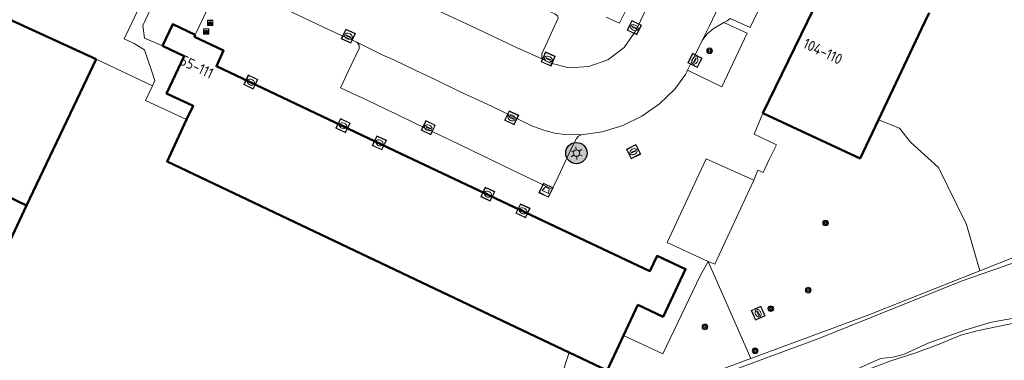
# Model space of a CAD drawing. Header units: metres. Extents: x 94279 to 96109, y 461866 to 463040.
# Tile 161 of 175: x 95424 to 95517, y 462899 to 462931. Entities that reach past the tile are written whole.
import ezdxf
from ezdxf.enums import TextEntityAlignment as Align

# ---------------------------------------------------------------- set-up
doc = ezdxf.new("R2010")
doc.units = ezdxf.units.M
doc.layers.get('0').update_dxf_attribs({"linetype": 'CONTINUOUS'})
for name, color, linetype, lineweight in [('B-WE-OV-LICHTMAST', 252, 'CONTINUOUS', 25), ('B_BEBOUWINGSGRENS_0', 132, 'CONTINUOUS', 50), ('B_TUSSENMUUR_0', 132, 'CONTINUOUS', 50), ('G_GRENS_ALGEMEEN_0', 251, 'CONTINUOUS', 13), ('Q_BLOEMBAK_0', 251, 'CONTINUOUS', 13), ('Q_BOOM_0', 251, 'CONTINUOUS', 13), ('Q_BRANDKRAAN_0', 251, 'CONTINUOUS', 13), ('Q_FIETSENREK_0', 251, 'CONTINUOUS', 13), ('Q_GASPUT_0', 251, 'CONTINUOUS', 13), ('Q_INSPECTIE_OF_RIOOLPUT_0', 251, 'CONTINUOUS', 13), ('Q_KOLK_0', 251, 'CONTINUOUS', 13), ('Q_LICHTMAST_0', 251, 'CONTINUOUS', 13), ('T_CULTUURGRENS_0', 251, 'CONTINUOUS', 13), ('V_WEGGRENS_0', 251, 'CONTINUOUS', 13), ('W_WATERGRENS_0', 251, 'CONTINUOUS', 13), ('Z_GBKN_HUISNUMMER_0', 251, 'CONTINUOUS', 13)]:
    doc.layers.add(name, color=color, linetype=linetype, lineweight=lineweight)
doc.styles.get("Standard").update_dxf_attribs({"font": 'isocp.shx'})

# ---------------------------------------------------------------- blocks, each defined once
blk = doc.blocks.new('Q_LICHTMAST')
for points in [[(-0.26, 0.15), (-0.52, 0.3)], [(0, 0.3), (0, 0.6)], [(0.26, 0.15), (0.52, 0.3)], [(-0.26, -0.15), (-0.52, -0.3)], [(0, -0.3), (0, -0.6)], [(0.26, -0.15), (0.52, -0.3)]]:
    blk.add_lwpolyline(points)
blk.add_circle((0, 0), 0.3)
blk = doc.blocks.new('Q_BRANDKRAAN')
blk.add_lwpolyline([(-0.5, 0.5), (0.5, 0.5), (0.5, -0.5), (-0.5, -0.5)], close=True)
for points in [[(-0.442, 0.464), (0.438, 0.464, -0.414214), (0.459, 0.442), (0.459, -0.437, -0.414214), (0.438, -0.459), (-0.442, -0.459, -0.414214), (-0.463, -0.437), (-0.463, 0.442), (-0.463, 0.444), (-0.463, 0.446), (-0.463, 0.448), (-0.462, 0.45), (-0.461, 0.451), (-0.46, 0.453), (-0.459, 0.455), (-0.458, 0.456), (-0.457, 0.457), (-0.456, 0.459), (-0.454, 0.46), (-0.453, 0.461), (-0.451, 0.462), (-0.449, 0.462), (-0.447, 0.463), (-0.446, 0.463), (-0.444, 0.464), (-0.442, 0.464)], [(-0.345, 0.105, 0.380426), (-0.276, -0.18)], [(-0.008, 0.266, 0.240218), (-0.345, 0.105)], [(-0.194, 0.045, 0.853344), (-0.194, -0.032)], [(0.331, 0.111, 0.240191), (-0.008, 0.266)], [(0.185, -0.032, 0.849746), (0.185, 0.045)], [(0.267, -0.176, 0.380426), (0.331, 0.111)], [(-0.276, -0.18, 0.148452), (0.012, -0.257)], [(0.012, -0.257, 0.131742), (0.267, -0.176)]]:
    blk.add_lwpolyline(points, format="xyb")
for points in [[(-0.194, 0.045), (0.185, 0.045)], [(0.185, -0.032), (-0.194, -0.032)]]:
    blk.add_lwpolyline(points)
blk = doc.blocks.new('Q_INSPECTIE_OF_RIOOLPUT')
blk.add_lwpolyline([(-0.5, 0.5), (0.5, 0.5), (0.5, -0.5), (-0.5, -0.5)], close=True)
for points in [[(-0.442, 0.464), (0.438, 0.464, -0.414214), (0.459, 0.442), (0.459, -0.437, -0.414214), (0.438, -0.459), (-0.442, -0.459, -0.414214), (-0.463, -0.437), (-0.463, 0.442), (-0.463, 0.444), (-0.463, 0.446), (-0.463, 0.448), (-0.462, 0.45), (-0.461, 0.451), (-0.46, 0.453), (-0.459, 0.455), (-0.458, 0.456), (-0.457, 0.457), (-0.456, 0.459), (-0.454, 0.46), (-0.453, 0.461), (-0.451, 0.462), (-0.449, 0.462), (-0.447, 0.463), (-0.446, 0.463), (-0.444, 0.464), (-0.442, 0.464)], [(-0.345, 0.105, 0.380426), (-0.276, -0.18)], [(-0.008, 0.266, 0.240218), (-0.345, 0.105)], [(-0.194, 0.045, 0.853344), (-0.194, -0.032)], [(0.331, 0.111, 0.240191), (-0.008, 0.266)], [(0.185, -0.032, 0.849746), (0.185, 0.045)], [(0.267, -0.176, 0.380426), (0.331, 0.111)], [(-0.276, -0.18, 0.148452), (0.012, -0.257)], [(0.012, -0.257, 0.131742), (0.267, -0.176)]]:
    blk.add_lwpolyline(points, format="xyb")
for points in [[(-0.194, 0.045), (0.185, 0.045)], [(0.185, -0.032), (-0.194, -0.032)]]:
    blk.add_lwpolyline(points)
blk = doc.blocks.new('Q_GASPUT')
blk.add_lwpolyline([(-0.5, 0.5), (0.5, 0.5), (0.5, -0.5), (-0.5, -0.5)], close=True)
for points in [[(-0.442, 0.464), (0.438, 0.464, -0.414214), (0.459, 0.442), (0.459, -0.437, -0.414214), (0.438, -0.459), (-0.442, -0.459, -0.414214), (-0.463, -0.437), (-0.463, 0.442), (-0.463, 0.444), (-0.463, 0.446), (-0.463, 0.448), (-0.462, 0.45), (-0.461, 0.451), (-0.46, 0.453), (-0.459, 0.455), (-0.458, 0.456), (-0.457, 0.457), (-0.456, 0.459), (-0.454, 0.46), (-0.453, 0.461), (-0.451, 0.462), (-0.449, 0.462), (-0.447, 0.463), (-0.446, 0.463), (-0.444, 0.464), (-0.442, 0.464)], [(-0.345, 0.105, 0.380426), (-0.276, -0.18)], [(-0.008, 0.266, 0.240218), (-0.345, 0.105)], [(-0.194, 0.045, 0.853344), (-0.194, -0.032)], [(0.331, 0.111, 0.240191), (-0.008, 0.266)], [(0.185, -0.032, 0.849746), (0.185, 0.045)], [(0.267, -0.176, 0.380426), (0.331, 0.111)], [(-0.276, -0.18, 0.148452), (0.012, -0.257)], [(0.012, -0.257, 0.131742), (0.267, -0.176)]]:
    blk.add_lwpolyline(points, format="xyb")
for points in [[(-0.194, 0.045), (0.185, 0.045)], [(0.185, -0.032), (-0.194, -0.032)]]:
    blk.add_lwpolyline(points)
blk = doc.blocks.new('Q_KOLK')
blk.add_lwpolyline([(-0.5, 0.5), (0.5, 0.5), (0.5, -0.5), (-0.5, -0.5)], close=True)
for points in [[(-0.442, 0.464), (0.438, 0.464, -0.414214), (0.459, 0.442), (0.459, -0.437, -0.414214), (0.438, -0.459), (-0.442, -0.459, -0.414214), (-0.463, -0.437), (-0.463, 0.442, -0.414214), (-0.442, 0.464)], [(-0.345, 0.105, 0.380426), (-0.276, -0.18)], [(-0.008, 0.266, 0.240218), (-0.345, 0.105)], [(-0.194, 0.045, 0.853344), (-0.194, -0.032)], [(0.331, 0.111, 0.240191), (-0.008, 0.266)], [(0.185, -0.032, 0.849746), (0.185, 0.045)], [(0.267, -0.176, 0.380426), (0.331, 0.111)], [(-0.276, -0.18, 0.148452), (0.012, -0.257)], [(0.012, -0.257, 0.131742), (0.267, -0.176)]]:
    blk.add_lwpolyline(points, format="xyb")
for points in [[(-0.194, 0.045), (0.185, 0.045)], [(0.185, -0.032), (-0.194, -0.032)]]:
    blk.add_lwpolyline(points)
blk = doc.blocks.new('Q_FIETSENREK')
for points in [[(-0.5, 0.5), (0.5, 0.5), (0.5, -0.5), (-0.5, -0.5)], [(-0.06, 0.15), (0.18, 0.05), (0.04, -0.09)]]:
    blk.add_lwpolyline(points, close=True)
for points in [[(-0.44, 0.46), (0.44, 0.46, -0.414214), (0.46, 0.44), (0.46, -0.44, -0.414214), (0.44, -0.46), (-0.44, -0.46, -0.414214), (-0.46, -0.44), (-0.46, 0.44), (-0.46, 0.44), (-0.46, 0.45), (-0.46, 0.45), (-0.46, 0.45), (-0.46, 0.45), (-0.46, 0.45), (-0.46, 0.45), (-0.46, 0.46), (-0.46, 0.46), (-0.46, 0.46), (-0.45, 0.46), (-0.45, 0.46), (-0.45, 0.46), (-0.45, 0.46), (-0.45, 0.46), (-0.45, 0.46), (-0.44, 0.46), (-0.44, 0.46)], [(-0.18, 0.11, 0.847256), (-0.32, -0.14)], [(-0.19, 0.08, 0.842492), (-0.3, -0.12)], [(-0.17, 0.06, 0.053288), (-0.19, 0.08)], [(-0.19, -0.13, 0.502492), (-0.15, 0.04)], [(-0.15, 0.09, 0.06236), (-0.18, 0.11)], [(-0.16, -0.16, 0.494489), (-0.12, 0.07)], [(-0.32, -0.14, 0.089606), (-0.42, -0.35)], [(-0.3, -0.16, 0.110942), (-0.37, -0.35)], [(-0.29, -0.1, 0.006942), (-0.3, -0.12)], [(-0.3, -0.16, 0.02458), (-0.28, -0.17)], [(-0.21, -0.1, 0.381614), (-0.29, -0.1)], [(-0.22, -0.14, 0.533998), (-0.28, -0.14)], [(-0.28, -0.14, 0.009682), (-0.27, -0.14)], [(-0.28, -0.17, 0.148109), (-0.2, -0.17)], [(-0.27, -0.14, 0.120201), (-0.22, -0.14)], [(-0.22, -0.14, 0.003554), (-0.22, -0.14)], [(-0.19, -0.13, 0.017985), (-0.21, -0.1)], [(-0.12, -0.35, 0.075837), (-0.2, -0.17)], [(-0.08, -0.35, 0.094234), (-0.16, -0.16)], [(0.1, -0.16, 0.385208), (0.19, -0.33)], [(0.21, -0.05, 0.224648), (0.11, -0.13)], [(0.13, -0.17, 0.376993), (0.2, -0.3)], [(0.21, -0.09, 0.20829), (0.14, -0.14)], [(0.19, -0.33, 1), (0.29, -0.06)], [(0.2, -0.3, 1), (0.28, -0.09)], [(0.29, -0.06, 0.086253), (0.24, -0.05)], [(0.28, -0.09, 0.079305), (0.24, -0.08)]]:
    blk.add_lwpolyline(points, format="xyb")
for points in [[(-0.17, 0.06), (-0.26, -0.04), (-0.24, -0.06), (-0.15, 0.04)], [(0.08, 0.22), (0, 0.25), (-0.15, 0.09)], [(-0.12, 0.07), (-0.09, 0.11), (0.02, -0.13), (0.1, -0.16)], [(0.24, -0.05), (0.23, 0.05), (0.26, 0.09), (0.3, 0.08), (0.31, 0.11), (0.19, 0.15), (0.18, 0.12), (0.23, 0.1), (0.21, 0.08), (-0.04, 0.17), (0, 0.22), (0.07, 0.19), (0.08, 0.22)], [(0.21, -0.05), (0.2, 0.03), (0.06, -0.11)], [(-0.42, -0.35), (-0.37, -0.35)], [(-0.12, -0.35), (-0.08, -0.35)], [(0.06, -0.11), (0.11, -0.13)], [(0.13, -0.17), (0.25, -0.22), (0.24, -0.08)], [(0.14, -0.14), (0.22, -0.17), (0.21, -0.09)]]:
    blk.add_lwpolyline(points)
blk = doc.blocks.new('Q_BOOM')
for radius in [0.27, 0.18, 0.09]:
    blk.add_circle((0, 0), radius)
blk = doc.blocks.new('Q_BLOEMBAK')
for points in [[(-0.5, 0.5), (0.5, 0.5), (0.5, -0.5), (-0.5, -0.5)], [(-0.336, 0.197), (0.331, 0.197), (0.19, -0.251), (-0.196, -0.251)]]:
    blk.add_lwpolyline(points, close=True)
blk.add_lwpolyline([(-0.442, 0.464), (0.438, 0.464, -0.414214), (0.459, 0.442), (0.459, -0.437, -0.414214), (0.438, -0.459), (-0.442, -0.459, -0.414214), (-0.463, -0.437), (-0.463, 0.442), (-0.463, 0.444), (-0.463, 0.446), (-0.463, 0.448), (-0.462, 0.45), (-0.461, 0.451), (-0.46, 0.453), (-0.459, 0.455), (-0.458, 0.456), (-0.457, 0.457), (-0.456, 0.459), (-0.454, 0.46), (-0.453, 0.461), (-0.451, 0.462), (-0.449, 0.462), (-0.447, 0.463), (-0.446, 0.463), (-0.444, 0.464), (-0.442, 0.464)], format="xyb")
blk = doc.blocks.new('LM')
at = {"linetype": 'ByBlock'}
h = blk.add_hatch(color=256, dxfattribs=at)
h.dxf.hatch_style = 1
edge = h.paths.add_edge_path()
edge.add_arc((0, 0), 1, 0, 360)
blk.add_circle((0, 0), 1, dxfattribs=at)

msp = doc.modelspace()

# ---------------------------------------------------------------- linework, layer by layer
at = {"layer": 'B_BEBOUWINGSGRENS_0'}
for p, q in [((95500.656, 462935.844), (95494.026, 462922.168)), ((95431.49, 462927.22), (95422.513, 462931.34)), ((95418.454, 462899.803), (95424.983, 462913.505))]:
    msp.add_line(p, q, dxfattribs=at)
for points in [[(95504.861, 462921.544), (95508.902, 462930.071), (95509.619, 462931.583)], [(95440.795, 462929.505), (95438.703, 462930.507), (95437.727, 462928.469)], [(95480.954, 462901.308), (95482.295, 462904.165), (95484.665, 462903.045), (95486.765, 462907.525), (95484.094, 462908.762), (95483.426, 462907.341), (95460.095, 462918.357), (95442.782, 462926.555), (95443.452, 462928.024), (95440.709, 462929.325), (95440.795, 462929.505)], [(95437.727, 462928.469), (95439.756, 462927.499), (95438.114, 462924.017), (95440.594, 462922.847), (95439.985, 462921.548)], [(95424.983, 462913.505), (95429.992, 462924.069), (95431.49, 462927.22)], [(95494.026, 462922.168), (95503.136, 462917.905), (95504.861, 462921.544)], [(95439.985, 462921.548), (95438.154, 462917.637), (95475.841, 462899.692)], [(95475.841, 462899.692), (95479.405, 462898.005), (95480.954, 462901.308)]]:
    msp.add_lwpolyline(points, dxfattribs=at)
at = {"layer": 'B_TUSSENMUUR_0'}
msp.add_line((95424.983, 462913.505), (95415.985, 462917.786), dxfattribs=at)
at = {"layer": 'G_GRENS_ALGEMEEN_0'}
msp.add_line((95436.783, 462924.727), (95431.49, 462927.22), dxfattribs=at)
at = {"layer": 'T_CULTUURGRENS_0'}
msp.add_line((95492.893, 462899.154), (95488.886, 462908.238), dxfattribs=at)
for points in [[(95566.795, 462922.066), (95565.653, 462924.36), (95560.983, 462934.592), (95559.823, 462937.286), (95559.078, 462937.917), (95547.768, 462941.856), (95547.146, 462941.835), (95546.533, 462941.451), (95535.757, 462931.785), (95527.728, 462923.438), (95526.702, 462922.163), (95526.04, 462921.114), (95525.267, 462919.525), (95521.49, 462910.623), (95521.251, 462910.188), (95520.834, 462909.936), (95514.35, 462907.368)], [(95504.861, 462921.544), (95506.826, 462920.75), (95507.871, 462919.443), (95510.484, 462917.067), (95513.097, 462911.721), (95514.35, 462907.368)], [(95475.28, 462886.095), (95476.709, 462886.597), (95487.05, 462890.751), (95503.947, 462898.136), (95506.024, 462898.93), (95508.256, 462899.645), (95510.386, 462900.438), (95512.568, 462901.335), (95514.228, 462901.774), (95519.512, 462902.855), (95521.147, 462903.424), (95526.785, 462905.662), (95529.916, 462906.104), (95533.639, 462906.435), (95535.375, 462906.795), (95537.346, 462907.385), (95539.342, 462907.897)], [(95514.35, 462907.368), (95503.947, 462903.248), (95492.893, 462899.154)], [(95474.715, 462892.901), (95474.32, 462895.04), (95475.841, 462899.692)], [(95492.893, 462899.154), (95484.263, 462895.958), (95474.715, 462892.901)]]:
    msp.add_lwpolyline(points, dxfattribs=at)
at = {"layer": 'V_WEGGRENS_0'}
for p, q in [((95480.581, 462930.586), (95479.325, 462931.178)), ((95481.089, 462931.664), (95480.581, 462930.586)), ((95488.312, 462928.965), (95487.46, 462927.198)), ((95487.46, 462927.198), (95486.953, 462926.198))]:
    msp.add_line(p, q, dxfattribs=at)
for points in [[(95482.086, 462929.853), (95482.213, 462930.112), (95486.969, 462940.141), (95490.326, 462947.15), (95492.924, 462952.673)], [(95498.352, 462950.061), (95495.697, 462944.468), (95492.678, 462938.096), (95488.999, 462930.348), (95488.312, 462928.965)], [(95490.942, 462931.053), (95492.815, 462930.195), (95495.184, 462935.193), (95496.836, 462938.729), (95495.254, 462939.464)], [(95436.712, 462937.863), (95441.413, 462935.634), (95447.068, 462932.979), (95453.896, 462929.736), (95455.932, 462928.809)], [(95458.348, 462934.259), (95458.719, 462934.282), (95458.971, 462934.499), (95460.572, 462937.794), (95460.674, 462937.928), (95460.823, 462937.932), (95462.523, 462937.149), (95466.578, 462935.225), (95470.62, 462933.332), (95472.818, 462932.275), (95474.548, 462931.442), (95474.774, 462931.294), (95474.835, 462931.067), (95473.286, 462927.722), (95473.303, 462927.352), (95473.561, 462927.122)], [(95436.783, 462924.727), (95437.018, 462925.231), (95436.03, 462928.097), (95435.068, 462928.694), (95434.122, 462929.146), (95435.596, 462932.21), (95436.654, 462934.409)], [(95437.593, 462933.942), (95436.607, 462931.917), (95435.874, 462930.382), (95436.03, 462929.185), (95437.727, 462928.469)], [(95440.795, 462929.505), (95441.939, 462931.921), (95437.593, 462933.942)], [(95473.561, 462927.122), (95470.92, 462928.317), (95466.684, 462930.333), (95460.623, 462933.171), (95458.348, 462934.259)], [(95490.942, 462931.053), (95490.67, 462930.834), (95490.366, 462930.657)], [(95490.366, 462930.657), (95489.347, 462930.064), (95488.759, 462929.573), (95488.312, 462928.965)], [(95490.181, 462924.639), (95492.558, 462929.653), (95490.366, 462930.657)], [(95482.086, 462929.853), (95481.011, 462928.304), (95479.49, 462927.169), (95477.705, 462926.524), (95475.822, 462926.405), (95474.042, 462926.893), (95473.8, 462927.018), (95473.561, 462927.122)], [(95476.964, 462920.122), (95476.717, 462919.996), (95476.552, 462919.796), (95476.075, 462918.868), (95474.809, 462916.18), (95474.264, 462915.021), (95470.486, 462916.84), (95466.679, 462918.677), (95464.729, 462919.613), (95463.665, 462920.127), (95461.456, 462921.181), (95459.542, 462922.12), (95458.671, 462922.524), (95457.635, 462923.023), (95456.375, 462923.617), (95455.947, 462923.813), (95454.42, 462924.532), (95455.392, 462926.595), (95456.156, 462928.214), (95456.172, 462928.531), (95455.932, 462928.809)], [(95455.932, 462928.809), (95458.273, 462927.671), (95459.462, 462927.126), (95461.473, 462926.166), (95463.345, 462925.271), (95465.579, 462924.203), (95466.669, 462923.693), (95468.623, 462922.773), (95472.424, 462920.952), (95473.49, 462920.553), (95474.48, 462920.286), (95475.446, 462920.164), (95476.964, 462920.122)], [(95476.964, 462920.122), (95478.945, 462920.416), (95480.881, 462920.995), (95482.663, 462921.888), (95484.324, 462923.021), (95485.75, 462924.406), (95486.748, 462925.793), (95486.876, 462926.046), (95486.953, 462926.198)], [(95486.953, 462926.198), (95487.139, 462926.105), (95490.181, 462924.639)], [(95439.985, 462921.548), (95436.14, 462923.35), (95436.783, 462924.727)], [(95494.026, 462922.168), (95493.211, 462920.202), (95495.284, 462919.182), (95494.615, 462917.818), (95494.046, 462916.603), (95493.545, 462916.806), (95493.156, 462915.874)], [(95488.886, 462908.238), (95485.034, 462910.029), (95488.708, 462917.861), (95493.156, 462915.874)], [(95493.156, 462915.874), (95489.519, 462907.987), (95488.886, 462908.238)], [(95488.886, 462908.238), (95488.13, 462906.893), (95484.62, 462899.59), (95480.954, 462901.308)]]:
    msp.add_lwpolyline(points, dxfattribs=at)
at = {"layer": 'W_WATERGRENS_0'}
for points in [[(95393.673, 462862.051), (95393.742, 462862.075), (95399.807, 462864.539), (95408.779, 462867.833), (95413.274, 462870.096), (95421.803, 462873.127), (95428.524, 462875.322), (95440.771, 462879.215), (95443.42, 462880.207), (95445.683, 462881.231), (95448.027, 462882.59), (95450.584, 462884.281), (95451.964, 462885.034), (95453.726, 462885.472), (95460.531, 462886.375), (95465.779, 462888.464), (95467.86, 462889.465), (95470.7, 462891.099), (95471.841, 462891.443), (95473.5, 462891.857), (95484.791, 462895.661), (95499.255, 462901.017), (95512.687, 462906.415), (95519.749, 462908.914)], [(95538.926, 462908.363), (95536.489, 462907.754), (95534.598, 462907.344), (95532.242, 462906.942), (95529.941, 462906.719), (95527.12, 462906.297), (95525.356, 462905.807), (95523.355, 462904.934), (95521.586, 462904.058), (95520.209, 462903.536), (95519.145, 462903.217), (95515.443, 462902.551), (95513.03, 462901.839), (95509.578, 462900.626), (95507.263, 462899.552), (95506.226, 462899.283), (95505.036, 462899.142), (95494.698, 462894.487), (95478.46, 462887.965), (95471.285, 462885.282)]]:
    msp.add_lwpolyline(points, dxfattribs=at)

# ---------------------------------------------------------------- block references
at = {"layer": 'B-WE-OV-LICHTMAST'}
msp.add_blockref('LM', (95476.534, 462918.41), dxfattribs=at)
at = {"layer": 'Q_BLOEMBAK_0', "rotation": 154.2905022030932}
msp.add_blockref('Q_BLOEMBAK', (95473.69, 462914.931), dxfattribs=at)
at = {"layer": 'Q_BOOM_0'}
for p, rotation in [((95489.022, 462928.009), 64.25788222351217), ((95499.898, 462911.854), 154.9228824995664), ((95498.272, 462905.556), 20.32279919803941), ((95494.759, 462903.818), 113.802527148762), ((95488.58, 462902.109), 64.32992491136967), ((95493.288, 462899.873), 20.32279919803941)]:
    msp.add_blockref('Q_BOOM', p, dxfattribs=dict(at, rotation=rotation))
at = {"layer": 'Q_BRANDKRAAN_0', "rotation": 154.4923714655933}
msp.add_blockref('Q_BRANDKRAAN', (95462.638, 462920.799), dxfattribs=at)
at = {"layer": 'Q_FIETSENREK_0', "xscale": 0.5, "yscale": 0.5}
for p in [(95442.208, 462930.619), (95441.814, 462929.827)]:
    msp.add_blockref('Q_FIETSENREK', p, dxfattribs=at)
at = {"layer": 'Q_GASPUT_0'}
for p, rotation in [((95446.002, 462925.076), 154.6616488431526), ((95454.647, 462920.99), 154.6616488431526), ((95458.062, 462919.371), 154.6616488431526), ((95468.223, 462914.563), 154.7251225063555), ((95471.522, 462913.002), 154.7251225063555)]:
    msp.add_blockref('Q_GASPUT', p, dxfattribs=dict(at, rotation=rotation))
at = {"layer": 'Q_INSPECTIE_OF_RIOOLPUT_0'}
for p, rotation in [((95481.891, 462918.543), 26.61647210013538), ((95493.576, 462903.393), 113.802527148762)]:
    msp.add_blockref('Q_INSPECTIE_OF_RIOOLPUT', p, dxfattribs=dict(at, rotation=rotation))
at = {"layer": 'Q_KOLK_0'}
for p, rotation in [((95481.961, 462930.184), 154.0319177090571), ((95455.146, 462929.384), 155.52001147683), ((95473.891, 462927.238), 156.4839046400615), ((95487.644, 462927.1), 63.11499167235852), ((95470.452, 462921.722), 154.401643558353)]:
    msp.add_blockref('Q_KOLK', p, dxfattribs=dict(at, rotation=rotation))
at = {"layer": 'Q_LICHTMAST_0', "rotation": 64.7804017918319}
msp.add_blockref('Q_LICHTMAST', (95476.534, 462918.41), dxfattribs=at)

# ---------------------------------------------------------------- texts
at = {"layer": 'Z_GBKN_HUISNUMMER_0'}
for s, p in [('104-110', (95499.637, 462927.96)), ('55-111', (95440.932, 462926.512))]:
    msp.add_text(s, height=1, rotation=334.6, dxfattribs=at).set_placement(p, align=Align.MIDDLE)

doc.saveas('drawing.dxf')
